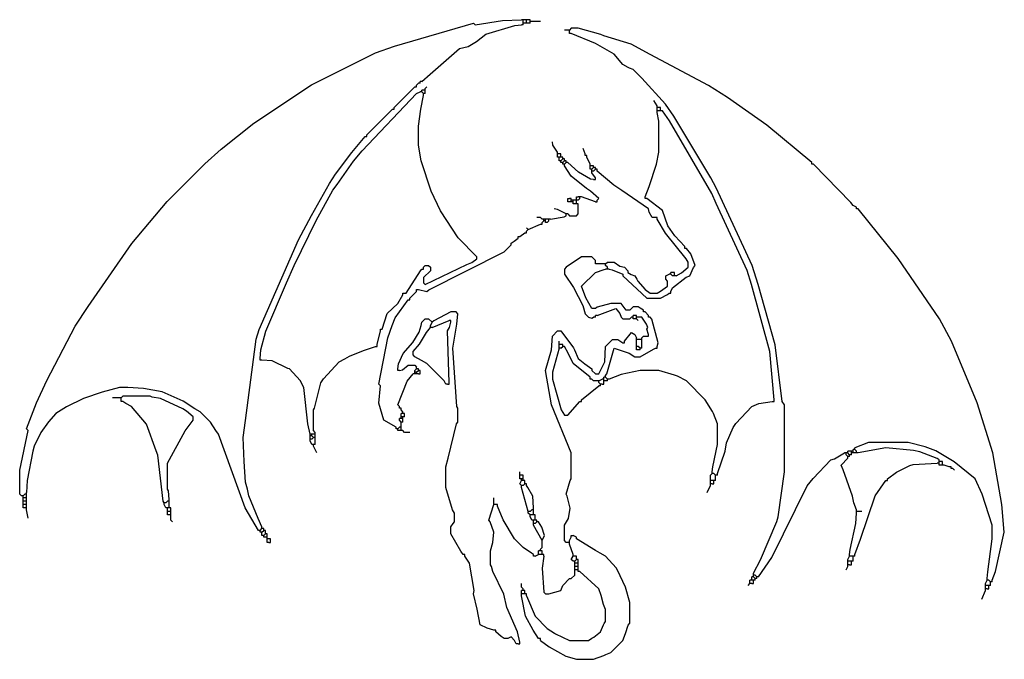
# Model space of a CAD drawing. Extents: x 20 to 593, y 244 to 616.
import ezdxf

# ---------------------------------------------------------------- set-up
doc = ezdxf.new("R2010")
doc.units = 0
doc.header["$MEASUREMENT"] = 0
doc.layers.get('0').update_dxf_attribs({"linetype": 'CONTINUOUS'})

msp = doc.modelspace()

# ---------------------------------------------------------------- linework, layer by layer
at = {"color": 7, "linetype": 'Continuous'}
for points in [[(21, 339), (20, 340), (20, 354), (25, 377), (24, 378), (29.8, 393.1), (35.8, 406.1), (52.230769, 437.846154), (59.769231, 449.153846), (85.243902, 485.804878), (105.752212, 510.216814), (127.776243, 532.248619), (137.223757, 540.751381), (156.195122, 555.756098), (189.9, 578.2), (199.846154, 583.230769), (227.1, 596.7), (238.1, 600.7), (284, 614), (285, 613), (301.037931, 615.544828), (312, 616)], [(313, 616), (312, 616)], [(314, 616), (313, 616)], [(313, 615), (313, 616)], [(313, 614), (313, 615)], [(314, 614), (313, 614)], [(313, 613), (313, 614)], [(315, 616), (314, 616)], [(315, 614), (314, 614)], [(316, 616), (315, 616)], [(315, 615), (315, 616)], [(315, 614), (315, 615)], [(316, 614), (315, 614)], [(317, 616), (316, 616)], [(317, 614), (316, 614)], [(317, 615), (317, 616)], [(318, 615), (317, 615)], [(317, 614), (317, 615)], [(323, 615), (318, 615)], [(254, 580), (258.846154, 584.230769), (275.9, 599.2), (280.923077, 600.384615), (285.795082, 603.245902), (291.337838, 607.527027), (308.076923, 612.615385), (312, 613)], [(313, 613), (312, 613)], [(339, 610), (337, 610)], [(340, 610), (339, 610)], [(481, 533), (454.795082, 554.754098), (431.846154, 570.769231), (420.846154, 577.769231), (386.9, 595.8), (375.846154, 601.769231), (359.9, 606.7), (358.1, 607.3), (345, 611), (341, 611), (340, 610)], [(340, 609), (340, 610)], [(341, 608), (340, 608), (340, 609)], [(447, 294), (451.2, 301.9), (460.647059, 324.088235), (461.352941, 326.911765), (465, 353), (465, 392), (463.8, 393.9), (459.594595, 426.932432), (449.7, 461.9), (446.2, 473.1), (425.230769, 518.153846), (422.2, 524.1), (400.76, 559.82), (395.76, 566.82), (382, 582), (377, 587), (374.9, 587.8), (374.1, 588.2), (371, 590), (366, 596), (355.1, 602.2), (341, 608)], [(251, 578), (252, 579)], [(253, 579), (252, 579)], [(254, 580), (253, 580)], [(253, 579), (253, 580)], [(160, 419), (160.405405, 423.932432), (163.3, 434.9), (175.2, 462.9), (179.8, 473.1), (192.6, 499.2), (202.24, 516.82), (204.76, 520.18), (214.245902, 533.795082), (219.248276, 539.77931), (251, 573), (253, 574)], [(238, 565), (250, 577)], [(250, 577), (251, 577), (251, 578)], [(254, 574), (253, 574)], [(255, 575), (254, 575)], [(254, 574), (254, 575)], [(255, 573), (254, 574)], [(256, 575), (255, 575)], [(256, 576), (257, 577)], [(256, 575), (256, 576)], [(256, 574), (256, 575)], [(256, 573), (256, 574)], [(255, 472), (256, 473), (258, 473), (259, 472), (259, 470), (255, 466), (255, 463), (256, 462), (280.2, 473.6), (283.1, 474.8), (286, 477), (286, 478), (275.249057, 489.228302), (264.8, 504.9), (259.4, 516.2), (253.7, 533.9), (252, 543), (252, 554), (253.445545, 563.955446), (255, 572)], [(256, 573), (255, 573)], [(255, 572), (255, 573)], [(391, 566), (389, 569)], [(222, 549), (237, 564)], [(237, 564), (238, 564), (238, 565)], [(384, 513), (386.3, 518.9), (390.58, 532.06), (392, 539), (392, 557), (391, 562)], [(391, 565), (391, 566)], [(392, 565), (391, 565)], [(391, 564), (391, 565)], [(391, 563), (391, 564)], [(392, 563), (391, 563)], [(391, 562), (391, 563)], [(393, 564), (393, 565), (392, 565)], [(393, 563), (392, 563)], [(393, 563), (393, 564)], [(394, 563), (393, 563)], [(459, 395), (456.594595, 422.932432), (445.8, 461.9), (443.3, 470.1), (425.3, 509.1), (422.7, 514.9), (398.24, 557.18), (394, 563)], [(161, 321), (158.8, 325.9), (153.384615, 339.076923), (152.615385, 342.923077), (151.458824, 347.035294), (150.541176, 358.964706), (150, 373), (151.445545, 382.955446), (157.7, 430.1), (159.352941, 435.911765), (182.2, 487.9), (189.8, 502.1), (200.24, 520.82), (203.8, 526.1), (213.247788, 538.783186), (221, 548)], [(221, 548), (222, 548), (222, 549)], [(333, 539), (330.3, 543.1), (330, 545)], [(333, 538), (333, 539)], [(349, 538), (348, 541)], [(334, 538), (333, 538)], [(333, 537), (333, 538)], [(333, 536), (333, 537)], [(334, 536), (333, 536)], [(335, 537), (335, 538), (334, 538)], [(335, 536), (334, 536)], [(334, 535), (334, 536)], [(334, 534), (334, 535)], [(335, 534), (334, 534)], [(335, 536), (335, 537)], [(336, 536), (335, 536)], [(335, 534), (336, 535)], [(335, 533), (335, 534)], [(336, 533), (335, 533)], [(336, 535), (336, 536)], [(337, 535), (336, 535)], [(336, 533), (337, 534)], [(336, 532), (336, 533)], [(337, 534), (337, 535)], [(338, 534), (337, 534)], [(337, 532), (338, 533)], [(338, 533), (338, 534)], [(339, 533), (338, 533)], [(354, 523), (352.1, 523.3), (345.211765, 527.247059), (339, 533)], [(349, 537), (349, 538)], [(350, 537), (349, 537)], [(350, 536), (350, 537)], [(352, 532), (350, 536)], [(482, 532), (481, 532), (481, 533)], [(337, 532), (336, 532)], [(337, 531), (337, 532)], [(356, 511), (357, 512), (352.153846, 516.230769), (349.846154, 517.769231), (341, 525), (337, 531)], [(352, 531), (352, 532)], [(353, 531), (352, 531)], [(352, 530), (352, 531)], [(352, 529), (352, 530)], [(353, 529), (352, 529)], [(354, 531), (353, 531)], [(353, 529), (354, 530)], [(353, 528), (353, 529)], [(354, 528), (353, 528)], [(353, 527), (353, 528)], [(354, 530), (354, 531)], [(355, 530), (354, 530)], [(354, 528), (355, 529)], [(355, 529), (355, 530)], [(356, 529), (355, 529)], [(356, 528), (356, 529)], [(390, 501), (388, 501), (386.3, 504.1), (386, 506), (370.369231, 516.646154), (365.804878, 519.756098), (356, 528)], [(507, 507), (505, 508), (503.750247, 509.761106), (482, 532)], [(355, 524), (353, 527)], [(354, 523), (355, 523), (355, 524)], [(339, 511), (339, 512), (340, 512)], [(340, 510), (339, 510), (339, 511)], [(341, 512), (340, 512)], [(341, 510), (340, 510)], [(341, 511), (341, 512)], [(342, 511), (341, 511)], [(341, 510), (341, 511)], [(342, 510), (341, 510)], [(343, 511), (342, 511)], [(342, 510), (342, 511)], [(342, 509), (342, 510)], [(344, 511), (343, 511)], [(344, 512), (344, 513), (345, 513)], [(344, 511), (344, 512)], [(345, 511), (344, 511)], [(344, 510), (344, 511)], [(344, 509), (344, 510)], [(346, 513), (345, 513)], [(345, 511), (346, 512)], [(347, 513), (346, 513)], [(346, 512), (346, 513)], [(355, 510), (347, 513)], [(355, 510), (356, 510), (356, 511)], [(385, 512), (384, 512), (384, 513)], [(407, 484), (401.247059, 490.211765), (397.230769, 496.153846), (394, 505), (385, 512)], [(338, 503), (332.9, 505.7), (331, 506)], [(339, 503), (340, 502), (344, 502), (345, 503), (345, 508)], [(343, 509), (342, 509)], [(344, 509), (343, 509)], [(345, 509), (344, 509)], [(345, 508), (345, 509)], [(508, 506), (507, 506), (507, 507)], [(586, 290), (587.8, 295.1), (593, 318), (591.554455, 333.955446), (586.3, 364.1), (577.3, 393.1), (562.2, 429.1), (555.2, 442.1), (531.24, 477.18), (508, 506)], [(324, 500), (323, 501), (321, 501)], [(325, 500), (324, 500)], [(324, 498), (325, 499)], [(326, 500), (325, 500)], [(325, 499), (325, 500)], [(326, 499), (325, 499)], [(327, 500), (326, 500)], [(326, 499), (326, 500)], [(326, 498), (326, 499)], [(328, 500), (327, 500)], [(327, 498), (328, 499)], [(329, 500), (328, 500)], [(328, 499), (328, 500)], [(329, 500), (336.911765, 501.352941), (338, 502)], [(339, 503), (338, 503)], [(338, 502), (338, 503)], [(391, 500), (391, 501), (390, 501)], [(402, 467), (405.1, 468.8), (409, 472), (409, 475), (407.8, 476.9), (395.769231, 491.846154), (391, 500)], [(314, 492), (315, 492), (315, 493)], [(316, 494), (315, 495)], [(315, 493), (316, 494)], [(316, 494), (323, 497)], [(323, 497), (324, 497), (324, 498)], [(327, 498), (326, 498)], [(252, 459), (257, 458), (258.1, 458.8), (302, 481), (306, 485), (306, 486), (307.846154, 487.230769), (310, 489)], [(310, 489), (310, 490), (311, 490)], [(311, 490), (314, 492)], [(399, 458), (400, 460), (407.9, 466.2), (410, 467), (412.2, 471.9), (413, 473), (410.558824, 479.735294), (408, 483)], [(408, 483), (407, 483), (407, 484)], [(355, 475), (355, 476), (353, 478), (347, 478), (338, 472), (337, 471), (337, 468), (342.24, 460.18), (347.76, 449.82), (349, 445), (351, 443), (353, 442.5), (354, 443)], [(244, 457), (245, 457), (253.2, 469.9), (254, 471)], [(254, 471), (255, 471), (255, 472)], [(383, 447), (381.1, 448.2), (380, 449), (377, 449), (375, 447), (373, 447), (370, 451), (364, 451), (356.1, 448.8), (355, 448), (353, 448), (349.517241, 454.206897), (347, 461), (355, 469), (360.1, 470.8), (361, 471)], [(356, 474), (355, 474), (355, 475)], [(360, 474), (356, 474)], [(361, 474), (360, 474)], [(361, 474), (362, 475), (366, 475), (369.3, 472.6), (372, 472), (374, 470), (374, 469), (375.9, 467.8), (378, 467), (379.2, 465.1), (379.8, 463.9), (384, 459), (387, 457), (391, 457), (392.9, 458.2), (397, 461), (397, 464), (396, 465), (396, 467), (398, 468)], [(361, 473), (361, 474)], [(362, 472), (361, 473)], [(362, 471), (361, 471)], [(362, 471), (362, 472)], [(363, 471), (362, 471)], [(363, 471), (364.8, 470.6), (371, 468), (371, 467), (385, 454), (393, 454), (396.9, 456.2), (398, 457)], [(399, 468), (398, 468)], [(400, 469), (399, 469)], [(399, 468), (399, 469)], [(400, 467), (399, 468)], [(401, 468), (401, 469), (400, 469)], [(401, 467), (400, 467)], [(401, 467), (401, 468)], [(402, 467), (401, 467)], [(251, 458), (251, 459), (252, 459)], [(239, 379), (232, 383), (229, 393), (230, 403), (229, 404), (234.3, 430.9), (236.7, 438.1), (238.472973, 442.662162), (246, 453)], [(231, 436), (233.8, 445.1), (240, 451), (243, 456)], [(243, 456), (243, 457), (244, 457)], [(246, 453), (247, 453), (247, 454)], [(247, 454), (251, 458)], [(398, 457), (399, 457), (399, 458)], [(356, 444), (367, 448), (369.2, 445.1), (370, 443), (371, 442), (375, 442), (376, 443)], [(384, 446), (383, 446), (383, 447)], [(240, 413), (240.352941, 415.911765), (243.247059, 421.788235), (248.752941, 428.211765), (252.4, 434.3), (253.7, 438.1), (254, 440), (256, 442), (258, 442), (260, 440)], [(278, 305), (276.769231, 306.846154), (271, 317), (271, 321), (272.2, 322.9), (273, 324), (273, 329), (271.8, 330.9), (268, 344), (268, 356), (269.384615, 360.923077), (274.2, 380.9), (275, 382), (275, 390), (274.384615, 391.076923), (272, 425), (274.352941, 438.911765), (275, 445), (274, 446), (271, 446), (261.1, 440.8), (260, 440)], [(355, 443), (354, 443)], [(356, 444), (355, 444)], [(355, 443), (355, 444)], [(377, 443), (376, 443)], [(378, 444), (377, 444)], [(377, 443), (377, 444)], [(377, 442), (377, 443)], [(378, 442), (377, 442)], [(379, 444), (378, 444)], [(379, 442), (378, 442)], [(379, 443), (379, 444)], [(380, 443), (379, 443)], [(379, 442), (379, 443)], [(380, 441), (379, 442)], [(386, 433), (385, 436), (385.5, 437), (384.769231, 438.846154), (382, 443), (380, 443)], [(386, 444), (384, 446)], [(387, 443), (386, 443), (386, 444)], [(391, 426), (391.5, 428), (387.8, 441.9), (387, 443)], [(230, 435), (230, 436), (231, 436)], [(269, 404), (268, 404), (267, 406), (257, 416), (253.846154, 417.769231), (250, 420), (249, 421), (249, 423), (252.756098, 427.195122), (256.8, 434.1), (259, 437)], [(259, 438), (260, 440)], [(259, 437), (259, 438)], [(260, 437), (259, 437)], [(260, 437), (270, 441)], [(270, 405), (269, 435), (270.2, 436.9), (271, 440)], [(271, 440), (271, 441), (270, 441)], [(228, 427), (230, 435)], [(339, 312), (338, 312), (337, 313), (337, 322), (339.3, 325.9), (340.405405, 331.932432), (338.7, 338.9), (338, 340), (340.3, 347.9), (341, 349), (341, 364), (329.42, 392.06), (326, 412), (329.560976, 424.04878), (330, 432), (333, 435), (335, 435), (342.2, 425.1), (342.8, 423.9), (345, 419), (348.846154, 415.769231), (353, 413), (353, 412), (355, 410), (357, 410), (358.4, 412.8), (360.554455, 417.044554), (361, 426), (365, 430), (368, 430), (371, 428)], [(372, 429), (376, 434), (378, 433), (379, 431)], [(379, 430), (379, 431)], [(380, 430), (379, 430)], [(379, 429), (379, 430)], [(381, 430), (380, 430)], [(382, 430), (381, 430)], [(382, 431), (383, 432), (385, 432)], [(382, 430), (382, 431)], [(382, 429), (382, 430)], [(385, 432), (386, 432), (386, 433)], [(192, 376), (191, 377), (191, 389), (191.647059, 390.088235), (195.230769, 404.846154), (196.769231, 407.153846), (206, 417), (209.153846, 418.769231), (211.846154, 420.230769), (220.088235, 423.647059), (227, 426)], [(227, 426), (228, 426), (228, 427)], [(334, 425), (330, 411), (330, 407), (335.2, 389.1), (337, 386), (339, 386), (346, 394)], [(334, 428), (334, 429)], [(334, 427), (334, 428)], [(335, 427), (334, 427)], [(334, 426), (334, 427)], [(334, 425), (334, 426)], [(335, 425), (334, 425)], [(336, 427), (335, 427)], [(335, 425), (336, 426)], [(336, 426), (336, 427)], [(337, 426), (336, 426)], [(352, 408), (342, 416), (339.2, 422.1), (337, 426)], [(361, 409), (361.7, 410.1), (366, 425), (374.7, 422.1), (378, 420), (381, 420), (388.911765, 424.352941), (390, 425)], [(371, 428), (372, 428), (372, 429)], [(379, 427), (379, 429)], [(379, 426), (379, 427)], [(380, 426), (379, 426)], [(379, 425), (379, 426)], [(380, 424), (379, 424), (379, 425)], [(381, 425), (380, 426)], [(382, 425), (381, 425)], [(381, 424), (381, 425)], [(382, 426), (382, 429)], [(382, 425), (382, 426)], [(390, 425), (391, 425), (391, 426)], [(161, 418), (160, 418), (160, 419)], [(381, 424), (380, 424)], [(189, 375), (187.594595, 380.932432), (185.3, 402.1), (183.230769, 406.153846), (177, 413), (176.1, 413.2), (166.94, 417.58), (161, 418)], [(241, 412), (240, 412), (240, 413)], [(241, 412), (242.735294, 412.441176), (246, 415), (250, 415), (251, 414)], [(250, 412), (251, 413)], [(251, 413), (251, 414)], [(252, 413), (251, 413)], [(252, 412), (252, 413)], [(241, 391), (240, 392), (245.461538, 405.692308), (249, 410)], [(250, 410), (249, 410)], [(250, 411), (250, 412)], [(251, 411), (250, 411)], [(250, 410), (250, 411)], [(251, 410), (250, 410)], [(251, 411), (252, 412)], [(251, 410), (251, 411)], [(252, 410), (251, 410)], [(253, 412), (252, 412)], [(252, 410), (253, 410), (253, 411)], [(253, 411), (253, 412)], [(353, 407), (352, 407), (352, 408)], [(356, 406), (354, 406), (353, 407)], [(357, 406), (359, 407)], [(360, 407), (359, 407)], [(361, 408), (360, 408)], [(360, 407), (360, 408)], [(360, 406), (360, 407)], [(361, 408), (361, 409)], [(362, 407), (361, 408)], [(363, 407), (362, 407)], [(362, 406), (362, 407)], [(423, 353), (423.352941, 355.911765), (426, 369), (426, 381), (423.8, 386.9), (423.2, 388.1), (419, 395), (408, 406), (402.9, 408.7), (401.1, 409.3), (392, 412), (381, 412), (370.088235, 409.647059), (363, 407)], [(159, 319), (151.2, 332.1), (135.769231, 374.846154), (134.230769, 377.153846), (131, 382), (125, 388), (121.846154, 389.769231), (115.1, 394.2), (102.923077, 399.615385), (92.06, 401.42), (83, 402), (78, 402), (67.9, 399.3), (57.1, 395.7), (47.153846, 390.769231), (41, 387), (36.76, 382.18), (32.230769, 375.846154), (28.352941, 367.911765), (27.647059, 365.088235), (24.430769, 347.946154), (24, 341)], [(269, 404), (270, 404), (270, 405)], [(347, 395), (357, 403)], [(357, 406), (356, 406)], [(357, 405), (357, 406)], [(358, 404), (357, 405)], [(358, 403), (357, 403)], [(359, 404), (358, 404)], [(358, 403), (358, 404)], [(359, 404), (360, 404), (360, 405)], [(361, 406), (360, 406)], [(360, 405), (360, 406)], [(362, 406), (361, 406)], [(78, 396), (74, 396)], [(79, 396), (78, 396)], [(107, 337), (106.594595, 341.932432), (106, 343), (106, 358), (116.24, 376.82), (119.230769, 380.846154), (121, 383), (121, 385), (117.153846, 388.230769), (114.846154, 389.769231), (101.932432, 395.594595), (97.067568, 396.405405), (96, 397), (80, 397), (79, 396)], [(79, 395), (79, 396)], [(80, 394), (79, 394), (79, 395)], [(104, 335), (103.430769, 336.053846), (100.4, 362.8), (99.517241, 365.206897), (93.756098, 380.804878), (85, 391), (81.846154, 392.769231), (80, 394)], [(241, 390), (241, 391)], [(242, 390), (241, 390)], [(242, 389), (242, 390)], [(346, 394), (347, 394), (347, 395)], [(426, 352), (430.594595, 365.067568), (431.405405, 369.932432), (435.230769, 378.846154), (436.769231, 381.153846), (446, 391), (450.1, 392.7), (458, 394)], [(458, 394), (459, 394), (459, 395)], [(242, 384), (241, 384)], [(241, 383), (241, 384)], [(243, 388), (242, 389)], [(243, 387), (242, 387)], [(242, 386), (242, 387)], [(242, 385), (242, 386)], [(243, 385), (242, 385)], [(242, 384), (242, 385)], [(243, 384), (242, 384)], [(243, 387), (243, 388)], [(244, 387), (243, 387)], [(244, 385), (243, 385)], [(243, 384), (243, 385)], [(243, 383), (243, 384)], [(244, 386), (244, 387)], [(244, 385), (244, 386)], [(239, 378), (239, 379)], [(240, 378), (241, 379)], [(242, 382), (241, 383)], [(242, 379), (241, 379)], [(243, 382), (242, 382)], [(242, 381), (242, 382)], [(242, 380), (242, 381)], [(242, 379), (242, 380)], [(242, 378), (242, 379)], [(243, 382), (243, 383)], [(190, 375), (189, 375)], [(189, 374), (189, 375)], [(190, 374), (189, 374)], [(189, 373), (189, 374)], [(189, 372), (189, 373)], [(191, 375), (190, 375)], [(190, 374), (190, 375)], [(191, 373), (190, 374)], [(190, 372), (191, 373)], [(192, 375), (191, 375)], [(192, 373), (191, 373)], [(192, 375), (192, 376)], [(192, 374), (192, 375)], [(192, 373), (192, 374)], [(192, 372), (192, 373)], [(240, 378), (239, 378)], [(240, 377), (240, 378)], [(241, 377), (240, 377)], [(242, 377), (241, 377)], [(242, 377), (242, 378)], [(243, 377), (242, 377)], [(247, 376), (244, 376), (243, 377)], [(190, 372), (189, 372)], [(189, 371), (189, 372)], [(190, 369), (189, 371)], [(191, 369), (190, 369)], [(192, 369), (191, 369)], [(191, 368), (191, 369)], [(193, 364), (191, 368)], [(192, 370), (192, 372)], [(192, 369), (192, 370)], [(583, 291), (583.384615, 294.923077), (586, 314), (586, 322), (580.2, 340.1), (576, 349), (563.9, 358.8), (553.1, 365.2), (546.923077, 367.615385), (537, 370), (514, 370), (506, 367)], [(506, 366), (506, 367)], [(555, 360), (553.9, 360.8), (543.923077, 364.615385), (540.076923, 365.384615), (524, 367), (508, 364)], [(450, 292), (457.769231, 303.153846), (478.243902, 344.804878), (481.756098, 349.195122), (492, 360), (494.088235, 360.647059), (500, 364)], [(507, 331), (505.384615, 335.076923), (504.615385, 338.923077), (499.2, 354.1), (498, 357), (502, 361)], [(501, 364), (500, 364)], [(502, 364), (501, 364)], [(501, 363), (501, 364)], [(502, 362), (501, 363)], [(503, 365), (502, 365)], [(502, 364), (502, 365)], [(503, 363), (502, 364)], [(503, 362), (502, 362)], [(502, 361), (502, 362)], [(504, 365), (503, 365)], [(504, 363), (503, 363)], [(503, 362), (503, 363)], [(505, 365), (504, 365)], [(504, 364), (504, 365)], [(505, 364), (504, 364)], [(504, 363), (504, 364)], [(506, 366), (505, 366)], [(505, 365), (505, 366)], [(505, 364), (505, 365)], [(506, 364), (505, 364)], [(507, 365), (506, 366)], [(507, 364), (506, 364)], [(507, 364), (507, 365)], [(508, 364), (507, 364)], [(525, 349), (530.18, 352.76), (538.1, 356.7), (539.9, 357.3), (554, 358)], [(555, 358), (554, 358)], [(555, 359), (555, 360)], [(556, 359), (555, 359)], [(555, 358), (555, 359)], [(555, 357), (555, 358)], [(556, 357), (555, 357)], [(557, 358), (557, 359), (556, 359)], [(557, 357), (556, 357)], [(557, 357), (557, 358)], [(558, 357), (557, 357)], [(561, 356), (558, 357)], [(562, 356), (561, 356)], [(562, 355), (562, 356)], [(311, 352), (311, 353)], [(311, 351), (311, 352)], [(312, 351), (311, 351)], [(311, 350), (311, 351)], [(311, 349), (311, 350)], [(313, 350), (313, 351), (312, 351)], [(313, 349), (313, 350)], [(422, 349), (422, 351), (423, 352)], [(423, 352), (423, 353)], [(424, 352), (423, 352)], [(425, 351), (424, 352)], [(426, 351), (425, 351)], [(425, 350), (425, 351)], [(425, 349), (425, 350)], [(426, 351), (426, 352)], [(563, 355), (562, 355)], [(564, 354), (563, 355)], [(312, 349), (311, 349)], [(312, 345), (311, 346), (312, 348)], [(313, 349), (312, 349)], [(312, 348), (312, 349)], [(313, 348), (312, 348)], [(313, 345), (312, 345)], [(312, 344), (312, 345)], [(316, 330), (312, 344)], [(313, 348), (313, 349)], [(314, 348), (313, 348)], [(313, 345), (314, 346)], [(314, 347), (314, 348)], [(314, 346), (314, 347)], [(315, 346), (314, 346)], [(315, 345), (315, 346)], [(319, 332), (318.569231, 338.946154), (315.8, 343.9), (315, 345)], [(420, 341), (422, 345)], [(422, 348), (422, 349)], [(423, 348), (422, 348)], [(422, 347), (422, 348)], [(422, 346), (422, 347)], [(423, 346), (422, 346)], [(422, 345), (422, 346)], [(424, 348), (423, 348)], [(423, 346), (424, 346), (424, 347)], [(425, 348), (424, 348)], [(424, 347), (424, 348)], [(425, 348), (425, 349)], [(506, 305), (509.3, 313.9), (517.8, 339.1), (524, 348)], [(524, 348), (525, 348), (525, 349)], [(22, 339), (21, 339)], [(22, 339), (23, 340)], [(22, 338), (22, 339)], [(24, 340), (23, 340)], [(24, 340), (24, 341)], [(24, 339), (24, 340)], [(24, 338), (24, 339)], [(23, 338), (22, 338)], [(22, 337), (22, 338)], [(22, 336), (22, 337)], [(23, 336), (22, 336)], [(22, 335), (22, 336)], [(22, 334), (22, 335)], [(23, 334), (22, 334)], [(22, 333), (22, 334)], [(23, 332), (22, 332), (22, 333)], [(24, 338), (23, 338)], [(24, 336), (23, 336)], [(24, 334), (23, 334)], [(24, 337), (24, 338)], [(24, 336), (24, 337)], [(24, 335), (24, 336)], [(24, 334), (24, 335)], [(24, 333), (24, 334)], [(24, 332), (24, 333)], [(105, 335), (104, 335)], [(104, 334), (104, 335)], [(105, 332), (104, 334)], [(105, 335), (106, 336)], [(107, 336), (106, 336)], [(107, 336), (107, 337)], [(107, 335), (107, 336)], [(107, 333), (107, 335)], [(107, 332), (107, 333)], [(311, 254), (309.7, 259.9), (303.42, 274.06), (301.8, 281.9), (295.352941, 295.088235), (294.647059, 297.911765), (294, 299), (294, 307), (295.384615, 311.923077), (296, 318), (293.8, 323.9), (293, 325), (296, 334)], [(296, 335), (296, 338)], [(296, 334), (296, 335)], [(297, 334), (296, 334)], [(298, 333), (298, 334), (297, 334)], [(319, 305), (317.9, 305.8), (313, 309), (308, 314), (301.3, 325.1), (298, 333)], [(24, 332), (23, 332)], [(24, 331), (24, 332)], [(25, 326), (24, 331)], [(106, 332), (105, 332)], [(107, 332), (106, 332)], [(106, 331), (106, 332)], [(106, 330), (106, 331)], [(107, 330), (106, 330)], [(106, 329), (106, 330)], [(107, 328), (106, 328), (106, 329)], [(108, 332), (107, 332)], [(108, 330), (107, 330)], [(108, 328), (107, 328)], [(108, 331), (108, 332)], [(108, 330), (108, 331)], [(108, 329), (108, 330)], [(108, 328), (108, 329)], [(108, 327), (108, 328)], [(109, 324), (108, 325), (108, 327)], [(317, 330), (316, 330)], [(316, 329), (316, 330)], [(317, 328), (316, 329)], [(317, 330), (318, 331)], [(318, 328), (317, 328)], [(317, 327), (317, 328)], [(318, 325), (317, 327)], [(319, 331), (318, 331)], [(319, 328), (318, 328)], [(319, 331), (319, 332)], [(319, 330), (319, 331)], [(319, 329), (319, 330)], [(319, 328), (319, 329)], [(320, 328), (319, 328)], [(320, 327), (320, 328)], [(320, 326), (320, 327)], [(503, 305), (503.352941, 307.911765), (506.58, 323.06), (507, 329)], [(507, 330), (507, 331)], [(508, 330), (507, 330)], [(507, 329), (507, 330)], [(510, 330), (508, 330)], [(161, 320), (161, 321)], [(319, 325), (318, 325)], [(320, 325), (319, 325)], [(319, 324), (319, 325)], [(319, 323), (319, 324)], [(320, 323), (319, 323)], [(319, 322), (319, 323)], [(324, 313), (319, 322)], [(320, 325), (320, 326)], [(321, 325), (320, 325)], [(320, 323), (321, 324)], [(321, 324), (321, 325)], [(322, 324), (321, 324)], [(324, 313), (325.5, 316), (323.8, 320.9), (322, 324)], [(160, 319), (159, 319)], [(160, 319), (161, 320)], [(160, 318), (160, 319)], [(161, 318), (160, 318)], [(162, 320), (161, 320)], [(161, 318), (162, 319)], [(161, 317), (161, 318)], [(161, 316), (161, 317)], [(162, 316), (161, 316)], [(162, 319), (162, 320)], [(163, 319), (162, 319)], [(162, 316), (163, 317)], [(162, 315), (162, 316)], [(163, 318), (163, 319)], [(163, 317), (163, 318)], [(164, 317), (163, 317)], [(164, 316), (164, 317)], [(164, 315), (164, 316)], [(323, 255), (328.18, 251.24), (337.9, 245.8), (344, 244), (354, 244), (359.9, 246.2), (361.1, 246.8), (364, 248), (371, 255), (372.647059, 259.088235), (374.2, 263.9), (375, 265), (375, 277), (372.647059, 285.911765), (367.8, 295.9), (367.2, 297.1), (361, 304), (357.846154, 305.769231), (355.153846, 307.230769), (344, 314), (344, 315), (342, 316)], [(341, 315), (341, 316), (342, 316)], [(163, 315), (162, 315)], [(164, 315), (163, 315)], [(164, 314), (164, 315)], [(165, 314), (164, 314)], [(164, 313), (164, 314)], [(165, 312), (164, 312), (164, 313)], [(166, 313), (166, 314), (165, 314)], [(165, 312), (166, 312), (166, 313)], [(323, 308), (324, 309), (324, 313)], [(340, 312), (339, 312)], [(340, 313), (341, 315)], [(340, 312), (340, 313)], [(340, 311), (340, 312)], [(342, 305), (340, 311)], [(279, 304), (279, 305), (278, 305)], [(296, 261), (292.1, 262.2), (288, 264), (286.2, 273.1), (284, 282), (284.42, 284.06), (281.8, 299.9), (279, 304)], [(320, 304), (319, 304), (319, 305)], [(320, 304), (322, 305)], [(323, 307), (322, 307)], [(322, 306), (322, 307)], [(322, 305), (322, 306)], [(323, 305), (322, 305)], [(323, 307), (323, 308)], [(324, 307), (323, 307)], [(324, 305), (323, 305)], [(324, 306), (324, 307)], [(324, 305), (324, 306)], [(325, 305), (324, 305)], [(325, 304), (324, 297), (325, 283), (326, 282), (328, 282), (335, 284), (336, 287), (340, 291), (341, 291), (343, 293), (343, 295)], [(325, 304), (325, 305)], [(342, 301), (341, 302), (342, 304)], [(342, 304), (342, 305)], [(343, 304), (342, 304)], [(344, 303), (344, 304), (343, 304)], [(502, 302), (503, 304)], [(503, 304), (503, 305)], [(504, 304), (503, 304)], [(505, 304), (504, 304)], [(506, 304), (505, 304)], [(505, 303), (505, 304)], [(506, 304), (506, 305)], [(343, 301), (342, 301)], [(343, 301), (344, 302)], [(343, 300), (343, 301)], [(344, 300), (343, 300)], [(343, 299), (343, 300)], [(343, 298), (343, 299)], [(344, 298), (343, 298)], [(343, 297), (343, 298)], [(344, 302), (344, 303)], [(345, 302), (344, 302)], [(345, 300), (344, 300)], [(345, 298), (344, 298)], [(345, 301), (345, 302)], [(345, 300), (345, 301)], [(345, 299), (345, 300)], [(345, 298), (345, 299)], [(345, 297), (345, 298)], [(501, 296), (502, 298)], [(502, 301), (502, 302)], [(503, 301), (502, 301)], [(502, 300), (502, 301)], [(502, 299), (502, 300)], [(503, 299), (502, 299)], [(502, 298), (502, 299)], [(504, 301), (503, 301)], [(503, 299), (504, 299), (504, 300)], [(505, 301), (504, 301)], [(504, 300), (504, 301)], [(505, 302), (505, 303)], [(505, 301), (505, 302)], [(315, 281), (320, 269), (327, 262), (331.18, 259.24), (331.9, 258.8), (340, 255), (351, 255), (352.9, 256.2), (354.1, 256.8), (358, 260), (359.8, 264.1), (360.2, 264.9), (361, 266), (361, 273), (359.7, 275.9), (358.3, 281.1), (357, 285), (346, 295)], [(343, 296), (343, 297)], [(344, 296), (343, 296)], [(343, 295), (343, 296)], [(345, 296), (344, 296)], [(345, 296), (345, 297)], [(345, 295), (345, 296)], [(346, 295), (345, 295)], [(447, 293), (447, 294)], [(448, 293), (447, 293)], [(447, 292), (447, 293)], [(449, 292), (448, 293)], [(313, 285), (312, 286), (312, 288)], [(444, 287), (445, 288)], [(446, 290), (445, 290)], [(445, 289), (445, 290)], [(445, 288), (445, 289)], [(446, 288), (445, 288)], [(447, 292), (446, 292)], [(446, 291), (446, 292)], [(446, 290), (446, 291)], [(447, 290), (446, 290)], [(446, 288), (447, 288), (447, 289)], [(448, 291), (447, 292)], [(448, 290), (447, 290)], [(447, 289), (447, 290)], [(449, 291), (448, 291)], [(448, 290), (448, 291)], [(450, 292), (449, 292)], [(449, 291), (449, 292)], [(582, 288), (583, 290)], [(582, 287), (582, 288)], [(583, 287), (582, 287)], [(582, 286), (582, 287)], [(583, 290), (583, 291)], [(584, 290), (583, 290)], [(584, 287), (583, 287)], [(585, 289), (584, 290)], [(585, 287), (584, 287)], [(584, 286), (584, 287)], [(586, 289), (585, 289)], [(585, 288), (585, 289)], [(585, 287), (585, 288)], [(586, 289), (586, 290)], [(313, 284), (312, 284)], [(312, 283), (312, 284)], [(312, 282), (312, 283)], [(313, 282), (312, 282)], [(312, 281), (312, 282)], [(322, 256), (318.769231, 260.846154), (314.3, 269.1), (312, 281)], [(313, 284), (313, 285)], [(314, 284), (313, 284)], [(314, 282), (313, 282)], [(314, 283), (314, 284)], [(314, 282), (314, 283)], [(315, 282), (314, 282)], [(315, 281), (315, 282)], [(580, 279), (582, 284)], [(582, 285), (582, 286)], [(583, 285), (582, 285)], [(582, 284), (582, 285)], [(583, 285), (584, 285), (584, 286)], [(297, 260), (297, 261), (296, 261)], [(310, 253), (309, 253), (308, 255), (306, 257), (304, 256), (302, 256), (300.18, 257.24), (297, 260)], [(310, 253), (311, 253), (311, 254)], [(323, 255), (323, 256), (322, 256)]]:
    msp.add_lwpolyline(points, dxfattribs=at)

doc.saveas('drawing.dxf')
